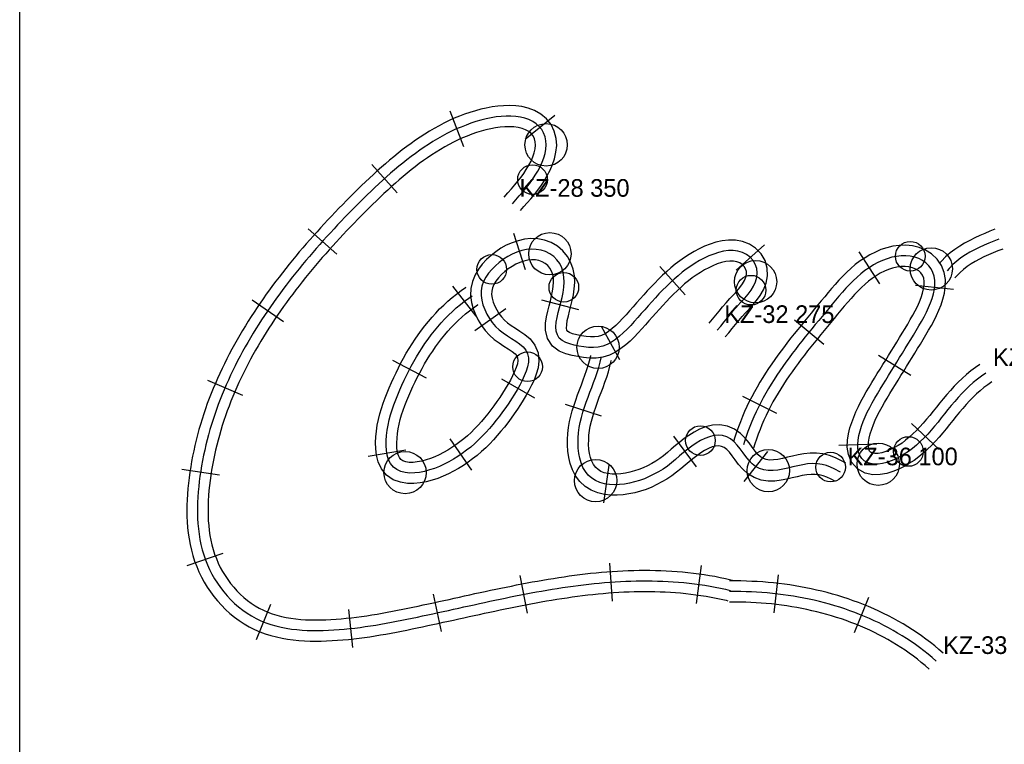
# Model space of a CAD drawing. Header units: millimetres. Extents: x 0 to 1378, y -121 to 1849.
# Tile 9 of 19: x 788 to 1067, y 706 to 911. Entities that reach past the tile are written whole.
import ezdxf

# ---------------------------------------------------------------- set-up
doc = ezdxf.new("R2010")
doc.units = ezdxf.units.MM
for name, color, linetype in [('BEND_TIGHT', 4, 'Continuous'), ('CUT_25', 2, 'Continuous'), ('FRAME', 8, 'Continuous'), ('JOINT', 6, 'Continuous'), ('NEON_LOGO', 1, 'Continuous'), ('NOTES', 7, 'Continuous'), ('TUBE_6MM', 9, 'Continuous')]:
    doc.layers.add(name, color=color, linetype=linetype)

msp = doc.modelspace()

# ---------------------------------------------------------------- linework, layer by layer
at = {"layer": 'BEND_TIGHT'}
for centre in [(933.37, 865.99), (1040.47, 844.26), (921.83, 840.55), (942.25, 835.47), (995.32, 834.66), (931.97, 812.96), (980.97, 792.02), (1039.93, 788.94), (1017.88, 784.51)]:
    msp.add_circle(centre, 4.2, dxfattribs=at)
at = {"layer": 'CUT_25'}
for p, q in [((909.95, 885.45), (913.81, 875.36)), ((939.68, 884.17), (931.29, 877.37)), ((887.78, 870.26), (895.01, 862.23)), ((869.81, 852.06), (877.86, 844.87)), ((927.96, 850.79), (931.25, 840.5)), ((999.15, 847.51), (991.09, 840.32)), ((1025.9, 845.56), (1031.71, 836.46)), ((969.46, 841.4), (976.64, 833.33)), ((917.39, 827.25), (910.74, 835.76)), ((1052.71, 834.82), (1041.97, 836)), ((853.88, 831.93), (862.78, 825.82)), ((946.47, 829.08), (936.03, 831.83)), ((916.98, 823.2), (925.79, 829.45)), ((1007.64, 826.21), (1016, 819.37)), ((952.86, 824.47), (958, 814.98)), ((1040.63, 810.45), (1031.45, 816.13)), ((903.28, 809.68), (893.73, 814.72)), ((924.55, 809.53), (933.9, 804.13)), ((841.25, 809.18), (851.18, 804.92)), ((992.92, 804.62), (1002.57, 799.76)), ((952.97, 798.99), (942.7, 802.3)), ((1040.76, 796.84), (1048.65, 789.47)), ((973.34, 793.29), (979.8, 784.63)), ((909.91, 792.53), (916.06, 783.65)), ((1030.98, 791.06), (1020.19, 790.66)), ((897.42, 789.32), (886.77, 787.54)), ((999.95, 788.97), (993.3, 780.46)), ((955.04, 785.07), (953.45, 774.39)), ((833.94, 783.89), (844.63, 782.31)), ((835.49, 756.64), (845.7, 760.15)), ((956.02, 746.54), (955.27, 757.31)), ((979.87, 745.91), (981.32, 756.61)), ((931.92, 743.16), (929.88, 753.77)), ((1002.98, 753.97), (1001.8, 743.24)), ((907.6, 737.98), (905.31, 748.54)), ((855.15, 735.65), (859.22, 745.66)), ((1028.62, 747.59), (1024.53, 737.59)), ((882.47, 733.43), (881.26, 744.16))]:
    msp.add_line(p, q, dxfattribs=at)
at = {"layer": 'FRAME'}
msp.add_lwpolyline([(1376, 0), (1284.12, 0), (1082, 0), (879.88, 0), (788, 0), (788, 288.86), (788, 924.35), (788, 1559.83), (788, 1848.69), (879.88, 1848.69), (1082, 1848.69), (1284.12, 1848.69), (1376, 1848.69), (1376, 1559.83), (1376, 924.35), (1376, 288.86), (1376, 0)], dxfattribs=at)
at = {"layer": 'JOINT'}
for centre in [(937.23, 875.84), (938.29, 844.98), (1046.4, 840.69), (996.61, 837.05), (951.96, 818.47), (1031.37, 785.35), (897.25, 782.97), (1000.22, 783.52), (951.26, 780.69)]:
    msp.add_circle(centre, 6, dxfattribs=at)
at = {"layer": 'NEON_LOGO'}
for points in [[(927.66, 859.13), (928.61, 860.29), (929.62, 861.4), (930.63, 862.53), (931.56, 863.67), (932.49, 864.82), (933.37, 865.99), (934.11, 867.21), (934.85, 868.42), (935.52, 869.65), (936.1, 870.9), (936.57, 872.15), (936.93, 873.39), (937.15, 874.63), (937.23, 875.84), (937.16, 877.02), (936.92, 878.14), (936.53, 879.2), (935.97, 880.17), (935.26, 881.04), (934.42, 881.81), (933.44, 882.46), (932.36, 882.99), (931.18, 883.4), (929.93, 883.7), (928.62, 883.89), (927.27, 883.98), (925.88, 883.97), (924.47, 883.88), (923.05, 883.73), (921.62, 883.49), (920.19, 883.19), (918.76, 882.83), (917.33, 882.44), (915.92, 881.97), (914.52, 881.45), (913.13, 880.89), (911.73, 880.35), (910.38, 879.7), (909.05, 879.01), (907.73, 878.29), (906.43, 877.55), (905.15, 876.78), (903.88, 875.98), (902.62, 875.15), (901.39, 874.3), (900.17, 873.43), (898.96, 872.54), (897.77, 871.62), (896.6, 870.69), (895.43, 869.75), (894.28, 868.78), (893.15, 867.8), (892.02, 866.81), (890.91, 865.81), (889.8, 864.79), (888.71, 863.77), (887.62, 862.73), (886.54, 861.69), (885.47, 860.64), (884.41, 859.58), (883.35, 858.52), (882.29, 857.45), (881.24, 856.38), (880.2, 855.31), (879.16, 854.22), (878.13, 853.14), (877.1, 852.04), (876.08, 850.94), (875.07, 849.84), (874.06, 848.72), (873.06, 847.61), (872.07, 846.48), (871.09, 845.35), (870.11, 844.21), (869.14, 843.07), (868.18, 841.91), (867.23, 840.75), (866.28, 839.59), (865.35, 838.41), (864.43, 837.23), (863.51, 836.04), (862.61, 834.85), (861.71, 833.64), (860.83, 832.43), (859.96, 831.21), (859.09, 829.98), (858.24, 828.75), (857.41, 827.5), (856.58, 826.25), (855.77, 824.99), (854.97, 823.72), (854.18, 822.44), (853.41, 821.16), (852.66, 819.86), (851.91, 818.56), (851.18, 817.25), (850.47, 815.93), (849.78, 814.6), (849.1, 813.26), (848.43, 811.91), (847.79, 810.56), (847.16, 809.2), (846.55, 807.83), (845.96, 806.45), (845.39, 805.06), (844.83, 803.67), (844.3, 802.27), (843.79, 800.86), (843.29, 799.44), (842.82, 798.02), (842.37, 796.59), (841.94, 795.15), (841.54, 793.71), (841.15, 792.26), (840.79, 790.8), (840.45, 789.34), (840.14, 787.87), (839.84, 786.4), (839.58, 784.92), (839.33, 783.44), (839.11, 781.96), (838.92, 780.47), (838.75, 778.98), (838.61, 777.49), (838.5, 775.99), (838.43, 774.5), (838.39, 773), (838.39, 771.5), (838.43, 770), (838.52, 768.5), (838.65, 767.01), (838.84, 765.52), (839.08, 764.04), (839.38, 762.57), (839.74, 761.11), (840.16, 759.67), (840.65, 758.25), (841.2, 756.86), (841.82, 755.49), (842.5, 754.16), (843.25, 752.86), (844.05, 751.59), (844.92, 750.37), (845.83, 749.18), (846.81, 748.04), (847.83, 746.95), (848.91, 745.91), (850.04, 744.92), (851.22, 743.99), (852.45, 743.13), (853.72, 742.34), (855.04, 741.62), (856.39, 740.98), (857.78, 740.41), (859.2, 739.92), (860.64, 739.51), (862.1, 739.15), (863.57, 738.87), (865.05, 738.64), (866.54, 738.46), (868.04, 738.33), (869.53, 738.25), (871.03, 738.21), (872.53, 738.2), (874.03, 738.23), (875.53, 738.29), (877.03, 738.37), (878.53, 738.48), (880.02, 738.6), (881.51, 738.75), (883, 738.92), (884.49, 739.11), (885.98, 739.31), (887.46, 739.53), (888.94, 739.77), (890.42, 740.02), (891.9, 740.28), (893.37, 740.55), (894.85, 740.83), (896.32, 741.12), (897.79, 741.42), (899.26, 741.72), (900.73, 742.03), (902.19, 742.34), (903.66, 742.65), (905.13, 742.97), (906.59, 743.29), (908.06, 743.61), (909.52, 743.93), (910.99, 744.26), (912.45, 744.58), (913.92, 744.9), (915.38, 745.22), (916.85, 745.54), (918.31, 745.86), (919.78, 746.18), (921.25, 746.5), (922.71, 746.81), (924.18, 747.12), (925.65, 747.42), (927.12, 747.72), (928.59, 748.01), (930.06, 748.3), (931.54, 748.59), (933.01, 748.86), (934.48, 749.13), (935.96, 749.4), (937.44, 749.65), (938.92, 749.9), (940.4, 750.13), (941.88, 750.36), (943.37, 750.58), (944.85, 750.79), (946.34, 750.98), (947.83, 751.17), (949.32, 751.34), (950.81, 751.5), (952.3, 751.65), (953.8, 751.78), (955.29, 751.9), (956.79, 752.01), (958.29, 752.1), (959.78, 752.17), (961.28, 752.23), (962.78, 752.26), (964.28, 752.29), (965.78, 752.29), (967.28, 752.28), (968.78, 752.24), (970.28, 752.19), (971.78, 752.12), (973.28, 752.03), (974.77, 751.91), (976.27, 751.78), (977.76, 751.62), (979.25, 751.44), (980.73, 751.24), (982.22, 751.02), (983.7, 750.77), (985.17, 750.5), (986.64, 750.21), (988.11, 749.89), (989.37, 749.6)], [(1065.55, 849.11), (1064.16, 848.55), (1062.77, 847.99), (1061.39, 847.4), (1060.02, 846.77), (1058.68, 846.11), (1057.36, 845.4), (1056.07, 844.63), (1054.83, 843.79), (1053.64, 842.88), (1052.51, 841.89), (1051.46, 840.82), (1050.87, 840.17)], [(985.74, 823.36), (986.71, 824.5), (987.66, 825.66), (988.61, 826.85), (989.55, 828), (990.51, 829.14), (991.51, 830.25), (992.54, 831.32), (993.52, 832.41), (994.46, 833.52), (995.32, 834.66), (996.05, 835.84), (996.61, 837.05), (996.96, 838.3), (997.06, 839.56), (996.92, 840.8), (996.52, 841.98), (995.89, 843.06), (995.05, 844), (994.04, 844.77), (992.88, 845.35), (991.62, 845.72), (990.29, 845.89), (988.91, 845.87), (987.52, 845.68), (986.13, 845.35), (984.75, 844.9), (983.39, 844.36), (982.05, 843.75), (980.74, 843.05), (979.46, 842.29), (978.21, 841.47), (976.97, 840.63), (975.78, 839.72), (974.63, 838.76), (973.51, 837.77), (972.39, 836.78), (971.31, 835.73), (970.26, 834.66), (969.22, 833.58), (968.2, 832.48), (967.19, 831.37), (966.19, 830.26), (965.19, 829.13), (964.2, 828.01), (963.21, 826.89), (962.21, 825.77), (961.2, 824.66), (960.17, 823.58), (959.1, 822.57), (958.01, 821.59), (956.89, 820.68), (955.73, 819.89), (954.52, 819.23), (953.26, 818.75), (951.96, 818.47), (950.63, 818.37), (949.27, 818.43), (947.91, 818.6), (946.55, 818.83), (945.22, 819.1), (943.95, 819.42), (942.78, 819.82), (941.77, 820.36), (940.97, 821.08), (940.41, 822), (940.1, 823.08), (940.02, 824.29), (940.12, 825.59), (940.36, 826.95), (940.69, 828.33), (941.06, 829.74), (941.43, 831.16), (941.78, 832.6), (942.06, 834.03), (942.25, 835.47), (942.33, 836.9), (942.27, 838.31), (942.05, 839.67), (941.65, 840.97), (941.07, 842.17), (940.3, 843.26), (939.37, 844.2), (938.29, 844.98), (937.09, 845.58), (935.8, 846), (934.45, 846.23), (933.07, 846.28), (931.68, 846.15), (930.3, 845.87), (928.94, 845.43), (927.61, 844.86), (926.34, 844.18), (925.11, 843.4), (923.94, 842.53), (922.84, 841.58), (921.83, 840.55), (920.91, 839.46), (920.13, 838.3), (919.49, 837.08), (919.05, 835.82), (918.81, 834.51), (918.79, 833.18), (918.97, 831.83), (919.33, 830.49), (919.82, 829.17), (920.43, 827.89), (921.15, 826.65), (921.98, 825.48), (922.91, 824.41), (923.94, 823.42), (925.06, 822.54), (926.24, 821.73), (927.44, 820.98), (928.62, 820.23), (929.72, 819.45), (930.68, 818.61), (931.45, 817.66), (931.97, 816.61), (932.21, 815.46), (932.2, 814.23), (931.97, 812.96), (931.57, 811.66), (931.03, 810.35), (930.41, 809.04), (929.75, 807.73), (929, 806.44), (928.23, 805.16), (927.42, 803.9), (926.62, 802.63), (925.77, 801.4), (924.9, 800.18), (924, 798.97), (923.08, 797.79), (922.14, 796.62), (921.17, 795.48), (920.16, 794.36), (919.13, 793.27), (918.07, 792.21), (916.98, 791.19), (915.85, 790.2), (914.64, 789.31), (913.45, 788.41), (912.22, 787.56), (910.96, 786.76), (909.65, 786.04), (908.33, 785.36), (906.98, 784.73), (905.61, 784.17), (904.21, 783.71), (902.8, 783.32), (901.38, 783.03), (899.97, 782.87), (898.58, 782.84), (897.25, 782.97), (896, 783.29), (894.88, 783.81), (893.92, 784.55), (893.15, 785.5), (892.58, 786.61), (892.19, 787.86), (891.97, 789.21), (891.88, 790.61), (891.9, 792.06), (892.02, 793.51), (892.13, 794.98), (892.42, 796.45), (892.75, 797.9), (893.15, 799.35), (893.57, 800.79), (894.07, 802.2), (894.6, 803.6), (895.16, 804.99), (895.74, 806.38), (896.34, 807.75), (896.97, 809.11), (897.62, 810.46), (898.3, 811.8), (899, 813.13), (899.72, 814.44), (900.47, 815.74), (901.25, 817.02), (902.06, 818.29), (902.89, 819.53), (903.75, 820.76), (904.65, 821.97), (905.57, 823.15), (906.52, 824.31), (907.51, 825.44), (908.53, 826.54), (909.58, 827.61), (910.66, 828.65), (911.77, 829.65), (912.92, 830.62), (914.1, 831.54), (915.32, 832.42), (916.27, 833.07)], [(1061.91, 811.16), (1060.67, 810.31), (1059.47, 809.41), (1058.31, 808.46), (1057.19, 807.46), (1056.11, 806.42), (1055.07, 805.35), (1054.05, 804.24), (1053.06, 803.12), (1052.09, 801.97), (1051.14, 800.81), (1050.2, 799.64), (1049.26, 798.47), (1048.33, 797.3), (1047.37, 796.15), (1046.39, 795.01), (1045.4, 793.89), (1044.38, 792.8), (1043.3, 791.78), (1042.21, 790.78), (1041.09, 789.83), (1039.93, 788.94), (1038.72, 788.19), (1037.5, 787.46), (1036.27, 786.81), (1035.03, 786.26), (1033.79, 785.82), (1032.56, 785.51), (1031.37, 785.35), (1030.23, 785.34), (1029.18, 785.5), (1028.22, 785.83), (1027.39, 786.33), (1026.71, 786.99), (1026.18, 787.81), (1025.82, 788.75), (1025.62, 789.81), (1025.58, 790.96), (1025.68, 792.18), (1025.91, 793.45), (1026.24, 794.76), (1026.66, 796.08), (1027.15, 797.41), (1027.64, 798.75), (1028.28, 800.08), (1028.96, 801.4), (1029.67, 802.72), (1030.39, 804.03), (1031.16, 805.32), (1031.94, 806.6), (1032.71, 807.88), (1033.5, 809.16), (1034.28, 810.44), (1035.07, 811.72), (1035.86, 812.99), (1036.65, 814.27), (1037.43, 815.55), (1038.22, 816.82), (1039.01, 818.1), (1039.8, 819.38), (1040.58, 820.65), (1041.36, 821.93), (1042.14, 823.22), (1042.89, 824.51), (1043.64, 825.8), (1044.35, 827.1), (1045.03, 828.4), (1045.62, 829.72), (1046.16, 831.03), (1046.64, 832.34), (1047.02, 833.65), (1047.29, 834.93), (1047.42, 836.19), (1047.41, 837.42), (1047.24, 838.58), (1046.9, 839.68), (1046.4, 840.69), (1045.73, 841.6), (1044.9, 842.39), (1043.94, 843.06), (1042.87, 843.6), (1041.71, 844), (1040.47, 844.26), (1039.18, 844.39), (1037.86, 844.38), (1036.53, 844.24), (1035.2, 843.97), (1033.87, 843.58), (1032.57, 843.08), (1031.29, 842.49), (1030.05, 841.8), (1028.83, 841.03), (1027.62, 840.25), (1026.49, 839.33), (1025.38, 838.36), (1024.3, 837.34), (1023.24, 836.31), (1022.22, 835.22), (1021.23, 834.1), (1020.25, 832.97), (1019.28, 831.82), (1018.33, 830.67), (1017.37, 829.51), (1016.42, 828.36), (1015.46, 827.2), (1014.5, 826.05), (1013.54, 824.89), (1012.59, 823.74), (1011.64, 822.57), (1010.69, 821.41), (1009.76, 820.24), (1008.82, 819.06), (1007.9, 817.88), (1006.99, 816.69), (1006.09, 815.49), (1005.21, 814.28), (1004.34, 813.06), (1003.48, 811.82), (1002.64, 810.58), (1001.83, 809.32), (1001.03, 808.05), (1000.25, 806.77), (999.5, 805.47), (998.77, 804.16), (998.07, 802.83), (997.39, 801.49), (996.75, 800.14), (996.13, 798.78), (995.54, 797.4), (994.97, 796.01), (994.44, 794.6), (993.94, 793.19), (993.47, 791.76), (993.18, 790.83)], [(1020.7, 783.04), (1018.92, 784.03), (1017.88, 784.51), (1016.7, 784.94), (1015.44, 785.27), (1014.12, 785.46), (1012.75, 785.5), (1011.36, 785.41), (1009.96, 785.21), (1008.54, 784.92), (1007.13, 784.58), (1005.72, 784.24), (1004.31, 783.91), (1002.92, 783.66), (1001.55, 783.52), (1000.22, 783.52), (998.94, 783.71), (997.74, 784.1), (996.63, 784.7), (995.62, 785.49), (994.7, 786.44), (993.86, 787.5), (993.05, 788.61), (992.24, 789.72), (991.4, 790.78), (990.5, 791.72), (989.51, 792.51), (988.43, 793.09), (987.27, 793.44), (986.04, 793.56), (984.78, 793.45), (983.5, 793.13), (982.22, 792.65), (980.97, 792.02), (979.75, 791.27), (978.55, 790.45), (977.37, 789.56), (976.19, 788.67), (975.08, 787.67), (973.95, 786.69), (972.8, 785.73), (971.62, 784.81), (970.41, 783.95), (969.11, 783.22), (967.81, 782.49), (966.48, 781.83), (965.13, 781.23), (963.73, 780.73), (962.32, 780.31), (960.88, 779.98), (959.44, 779.73), (957.99, 779.58), (956.56, 779.53), (955.15, 779.59), (953.78, 779.8), (952.48, 780.16), (951.26, 780.69), (950.16, 781.39), (949.19, 782.26), (948.36, 783.28), (947.68, 784.44), (947.14, 785.69), (946.75, 787.03), (946.48, 788.42), (946.33, 789.85), (946.28, 791.3), (946.33, 792.77), (946.38, 794.24), (946.6, 795.7), (946.9, 797.16), (947.26, 798.61), (947.64, 800.05), (948.1, 801.48), (948.6, 802.89), (949.11, 804.3), (949.63, 805.71), (950.17, 807.11), (950.69, 808.51), (951.2, 809.93), (951.69, 811.35), (952.13, 812.78), (952.52, 814.23), (952.8, 815.45)], [(1047.77, 729.57), (1046.64, 730.55), (1045.49, 731.51), (1044.32, 732.45), (1043.12, 733.36), (1041.91, 734.24), (1040.68, 735.1), (1039.43, 735.93), (1038.16, 736.73), (1036.88, 737.51), (1035.58, 738.26), (1034.27, 738.98), (1032.94, 739.68), (1031.6, 740.35), (1030.24, 741), (1028.88, 741.62), (1027.5, 742.21), (1026.11, 742.78), (1024.71, 743.32), (1023.31, 743.84), (1021.89, 744.33), (1020.46, 744.8), (1019.03, 745.24), (1017.59, 745.66), (1016.14, 746.05), (1014.69, 746.42), (1013.23, 746.77), (1011.77, 747.09), (1010.3, 747.39), (1008.82, 747.67), (1007.34, 747.92), (1005.86, 748.15), (1004.38, 748.36), (1002.89, 748.55), (1001.4, 748.71), (999.9, 748.86), (998.41, 748.98), (996.91, 749.08), (995.41, 749.15), (993.91, 749.21), (992.42, 749.25), (990.92, 749.26), (989.42, 749.25), (989.19, 749.25)]]:
    msp.add_lwpolyline(points, dxfattribs=at)
at = {"layer": 'TUBE_6MM'}
for points in [[(929.97, 857.23), (930.88, 858.33), (931.85, 859.4), (932.89, 860.57), (933.9, 861.78), (934.88, 863.01), (935.89, 864.37), (936.75, 865.78), (937.57, 867.15), (938.36, 868.65), (939.05, 870.23), (939.63, 871.92), (940.03, 873.72), (940.22, 875.64), (940.08, 877.67), (939.55, 879.68), (938.62, 881.57), (937.29, 883.25), (935.69, 884.57), (933.97, 885.54), (932.18, 886.23), (930.38, 886.67), (928.61, 886.9), (926.88, 886.98), (925.19, 886.94), (923.54, 886.8), (921.89, 886.58), (920.28, 886.27), (918.72, 885.91), (917.17, 885.5), (915.61, 885.03), (914.09, 884.49), (912.65, 883.93), (911.19, 883.36), (909.7, 882.7), (908.26, 881.98), (906.87, 881.24), (905.5, 880.48), (904.16, 879.68), (902.83, 878.86), (901.52, 878.01), (900.23, 877.14), (898.95, 876.25), (897.7, 875.34), (896.46, 874.4), (895.25, 873.45), (894.04, 872.48), (892.86, 871.5), (891.68, 870.5), (890.53, 869.49), (889.38, 868.47), (888.25, 867.44), (887.13, 866.4), (886.03, 865.35), (884.93, 864.3), (883.84, 863.24), (882.76, 862.17), (881.69, 861.1), (880.62, 860.03), (879.56, 858.95), (878.5, 857.86), (877.45, 856.77), (876.4, 855.67), (875.36, 854.57), (874.33, 853.46), (873.3, 852.34), (872.28, 851.22), (871.26, 850.09), (870.25, 848.95), (869.25, 847.81), (868.26, 846.66), (867.27, 845.5), (866.29, 844.34), (865.32, 843.16), (864.36, 841.98), (863.41, 840.79), (862.47, 839.6), (861.53, 838.39), (860.61, 837.18), (859.69, 835.96), (858.79, 834.73), (857.9, 833.49), (857.01, 832.24), (856.14, 830.98), (855.28, 829.72), (854.44, 828.44), (853.6, 827.16), (852.78, 825.87), (851.97, 824.57), (851.18, 823.26), (850.4, 821.94), (849.63, 820.61), (848.88, 819.27), (848.14, 817.92), (847.42, 816.57), (846.72, 815.2), (846.03, 813.83), (845.36, 812.44), (844.71, 811.05), (844.07, 809.64), (843.46, 808.23), (842.86, 806.81), (842.28, 805.38), (841.73, 803.94), (841.19, 802.5), (840.67, 801.04), (840.18, 799.58), (839.7, 798.11), (839.25, 796.63), (838.82, 795.15), (838.42, 793.65), (838.04, 792.15), (837.68, 790.65), (837.34, 789.14), (837.03, 787.62), (836.74, 786.1), (836.48, 784.57), (836.24, 783.04), (836.03, 781.51), (835.84, 779.96), (835.68, 778.42), (835.56, 776.86), (835.46, 775.29), (835.41, 773.72), (835.39, 772.14), (835.41, 770.56), (835.48, 768.97), (835.61, 767.38), (835.78, 765.78), (836.02, 764.19), (836.31, 762.6), (836.67, 761.02), (837.1, 759.44), (837.6, 757.89), (838.18, 756.35), (838.82, 754.84), (839.54, 753.36), (840.33, 751.93), (841.18, 750.52), (842.09, 749.16), (843.07, 747.85), (844.11, 746.58), (845.21, 745.36), (846.37, 744.19), (847.59, 743.08), (848.87, 742.03), (850.21, 741.04), (851.6, 740.13), (853.04, 739.29), (854.54, 738.54), (856.06, 737.87), (857.62, 737.29), (859.19, 736.8), (860.78, 736.39), (862.37, 736.04), (863.96, 735.77), (865.56, 735.56), (867.15, 735.4), (868.73, 735.29), (870.31, 735.23), (871.88, 735.21), (873.45, 735.22), (875.01, 735.26), (876.56, 735.34), (878.1, 735.44), (879.64, 735.56), (881.17, 735.7), (882.7, 735.87), (884.23, 736.05), (885.75, 736.25), (887.27, 736.47), (888.78, 736.71), (890.29, 736.95), (891.79, 737.21), (893.29, 737.48), (894.78, 737.77), (896.27, 738.06), (897.75, 738.35), (899.23, 738.65), (900.71, 738.96), (902.19, 739.27), (903.66, 739.59), (905.13, 739.9), (906.6, 740.22), (908.07, 740.54), (909.54, 740.87), (911.01, 741.19), (912.47, 741.51), (913.94, 741.83), (915.4, 742.16), (916.86, 742.48), (918.32, 742.8), (919.79, 743.11), (921.25, 743.43), (922.71, 743.74), (924.17, 744.05), (925.63, 744.35), (927.09, 744.65), (928.55, 744.95), (930.01, 745.24), (931.47, 745.52), (932.93, 745.8), (934.39, 746.07), (935.85, 746.33), (937.32, 746.59), (938.78, 746.83), (940.24, 747.07), (941.7, 747.3), (943.17, 747.52), (944.63, 747.73), (946.09, 747.93), (947.56, 748.11), (949.02, 748.29), (950.49, 748.45), (951.96, 748.6), (953.42, 748.74), (954.89, 748.86), (956.35, 748.97), (957.82, 749.06), (959.29, 749.14), (960.75, 749.2), (962.22, 749.25), (963.68, 749.28), (965.15, 749.29), (966.61, 749.28), (968.07, 749.26), (969.53, 749.22), (970.99, 749.15), (972.45, 749.07), (973.9, 748.97), (975.35, 748.85), (976.8, 748.7), (978.25, 748.54), (979.69, 748.35), (981.13, 748.15), (982.57, 747.92), (984, 747.66), (985.42, 747.39), (986.85, 747.09), (988.28, 746.77), (988.7, 746.67)], [(925.34, 861.04), (926.34, 862.25), (927.39, 863.41), (928.34, 864.48), (929.25, 865.57), (930.14, 866.68), (930.92, 867.73), (931.62, 868.88), (932.34, 870.09), (932.95, 871.25), (933.46, 872.41), (933.85, 873.56), (934.11, 874.68), (934.22, 875.74), (934.16, 876.7), (933.93, 877.58), (933.55, 878.37), (933.02, 879.04), (932.3, 879.62), (931.41, 880.12), (930.4, 880.5), (929.29, 880.77), (928.09, 880.92), (926.82, 880.98), (925.51, 880.94), (924.18, 880.84), (922.85, 880.66), (921.52, 880.4), (920.16, 880.09), (918.81, 879.73), (917.49, 879.33), (916.19, 878.87), (914.84, 878.34), (913.5, 877.81), (912.25, 877.27), (911.01, 876.64), (909.74, 875.97), (908.49, 875.27), (907.26, 874.54), (906.03, 873.79), (904.82, 873.01), (903.63, 872.2), (902.45, 871.37), (901.28, 870.52), (900.12, 869.64), (898.97, 868.75), (897.84, 867.84), (896.71, 866.9), (895.6, 865.96), (894.5, 864.99), (893.4, 864.02), (892.32, 863.03), (891.24, 862.02), (890.17, 861.01), (889.1, 859.99), (888.04, 858.95), (886.98, 857.91), (885.93, 856.87), (884.89, 855.81), (883.84, 854.75), (882.81, 853.69), (881.78, 852.62), (880.76, 851.55), (879.74, 850.47), (878.73, 849.38), (877.72, 848.29), (876.73, 847.2), (875.74, 846.1), (874.75, 844.99), (873.78, 843.87), (872.81, 842.75), (871.85, 841.63), (870.9, 840.5), (869.96, 839.36), (869.03, 838.21), (868.11, 837.06), (867.19, 835.9), (866.29, 834.73), (865.4, 833.56), (864.51, 832.38), (863.64, 831.19), (862.78, 830), (861.93, 828.8), (861.09, 827.59), (860.26, 826.37), (859.45, 825.15), (858.65, 823.92), (857.86, 822.68), (857.08, 821.43), (856.32, 820.18), (855.58, 818.91), (854.84, 817.64), (854.13, 816.37), (853.43, 815.08), (852.74, 813.79), (852.07, 812.49), (851.42, 811.18), (850.78, 809.86), (850.16, 808.54), (849.56, 807.21), (848.97, 805.87), (848.41, 804.53), (847.86, 803.17), (847.34, 801.81), (846.83, 800.45), (846.34, 799.08), (845.88, 797.7), (845.43, 796.31), (845, 794.92), (844.6, 793.52), (844.22, 792.12), (843.86, 790.71), (843.52, 789.3), (843.21, 787.88), (842.92, 786.46), (842.65, 785.04), (842.4, 783.61), (842.18, 782.17), (841.98, 780.74), (841.81, 779.3), (841.66, 777.87), (841.54, 776.43), (841.46, 775), (841.4, 773.58), (841.39, 772.16), (841.41, 770.74), (841.47, 769.33), (841.58, 767.93), (841.73, 766.55), (841.93, 765.17), (842.19, 763.81), (842.49, 762.47), (842.85, 761.15), (843.27, 759.86), (843.75, 758.58), (844.28, 757.34), (844.87, 756.11), (845.53, 754.92), (846.23, 753.76), (846.99, 752.63), (847.8, 751.54), (848.66, 750.49), (849.57, 749.48), (850.52, 748.52), (851.52, 747.61), (852.56, 746.76), (853.64, 745.97), (854.75, 745.23), (855.9, 744.57), (857.08, 743.97), (858.31, 743.44), (859.56, 742.97), (860.85, 742.57), (862.17, 742.22), (863.51, 741.94), (864.87, 741.7), (866.25, 741.52), (867.65, 741.38), (869.05, 741.28), (870.47, 741.23), (871.9, 741.21), (873.33, 741.22), (874.77, 741.26), (876.22, 741.33), (877.67, 741.42), (879.12, 741.54), (880.57, 741.67), (882.03, 741.83), (883.48, 742.01), (884.93, 742.2), (886.38, 742.41), (887.84, 742.63), (889.29, 742.87), (890.74, 743.12), (892.2, 743.38), (893.65, 743.66), (895.11, 743.94), (896.57, 744.23), (898.02, 744.53), (899.48, 744.83), (900.94, 745.14), (902.4, 745.45), (903.87, 745.77), (905.33, 746.09), (906.79, 746.4), (908.25, 746.73), (909.72, 747.05), (911.18, 747.37), (912.64, 747.69), (914.11, 748.02), (915.58, 748.34), (917.05, 748.66), (918.52, 748.98), (919.99, 749.29), (921.46, 749.61), (922.94, 749.92), (924.41, 750.23), (925.89, 750.53), (927.37, 750.83), (928.85, 751.12), (930.34, 751.41), (931.83, 751.69), (933.31, 751.97), (934.81, 752.24), (936.3, 752.5), (937.8, 752.75), (939.29, 753), (940.79, 753.23), (942.3, 753.46), (943.8, 753.67), (945.31, 753.87), (946.82, 754.07), (948.34, 754.25), (949.85, 754.42), (951.37, 754.57), (952.89, 754.71), (954.42, 754.84), (955.94, 754.95), (957.47, 755.05), (959, 755.13), (960.53, 755.2), (962.06, 755.25), (963.6, 755.28), (965.13, 755.29), (966.67, 755.28), (968.21, 755.26), (969.75, 755.21), (971.29, 755.15), (972.82, 755.06), (974.36, 754.95), (975.9, 754.82), (977.44, 754.67), (978.97, 754.5), (980.5, 754.3), (982.03, 754.08), (983.56, 753.83), (985.08, 753.57), (986.6, 753.27), (988.12, 752.96), (989.61, 752.62), (990.05, 752.52)], [(1064.45, 851.9), (1063.04, 851.34), (1061.61, 850.75), (1060.17, 850.14), (1058.74, 849.48), (1057.3, 848.77), (1055.87, 848), (1054.46, 847.16), (1053.08, 846.22), (1051.74, 845.2), (1050.45, 844.07), (1049.29, 842.89), (1048.65, 842.19)], [(988.01, 821.4), (989.02, 822.57), (990, 823.78), (990.93, 824.95), (991.85, 826.08), (992.77, 827.17), (993.71, 828.21), (994.75, 829.3), (995.82, 830.49), (996.88, 831.75), (997.91, 833.16), (998.86, 834.78), (999.61, 836.64), (1000, 838.72), (999.92, 840.91), (999.31, 843.07), (998.16, 845), (996.63, 846.56), (994.84, 847.72), (992.9, 848.47), (990.91, 848.83), (988.97, 848.87), (987.12, 848.65), (985.37, 848.25), (983.72, 847.72), (982.16, 847.1), (980.65, 846.4), (979.19, 845.62), (977.79, 844.78), (976.45, 843.91), (975.12, 842.99), (973.82, 841.99), (972.59, 840.97), (971.43, 839.94), (970.25, 838.89), (969.11, 837.77), (968.03, 836.67), (966.96, 835.55), (965.91, 834.43), (964.89, 833.3), (963.87, 832.16), (962.87, 831.03), (961.88, 829.91), (960.89, 828.8), (959.9, 827.7), (958.92, 826.63), (957.96, 825.62), (956.96, 824.68), (955.94, 823.77), (954.94, 822.98), (953.95, 822.33), (952.97, 821.85), (952, 821.55), (950.97, 821.4), (949.84, 821.41), (948.58, 821.54), (947.24, 821.76), (945.9, 822.02), (944.72, 822.33), (943.83, 822.66), (943.35, 822.97), (943.14, 823.28), (943.05, 823.89), (943.07, 824.86), (943.24, 826.04), (943.53, 827.34), (943.9, 828.73), (944.28, 830.21), (944.66, 831.75), (944.98, 833.36), (945.22, 835.05), (945.33, 836.83), (945.24, 838.68), (944.9, 840.58), (944.26, 842.45), (943.28, 844.23), (941.99, 845.82), (940.43, 847.13), (938.68, 848.14), (936.81, 848.82), (934.88, 849.2), (932.94, 849.28), (931.06, 849.09), (929.26, 848.68), (927.56, 848.1), (925.94, 847.37), (924.42, 846.52), (922.98, 845.55), (921.62, 844.49), (920.34, 843.31), (919.14, 842.02), (918.05, 840.58), (917.09, 838.96), (916.33, 837.14), (915.89, 835.17), (915.8, 833.15), (916.04, 831.2), (916.54, 829.4), (917.19, 827.73), (917.97, 826.15), (918.9, 824.64), (919.98, 823.2), (921.21, 821.88), (922.54, 820.71), (923.92, 819.69), (925.26, 818.8), (926.51, 818.01), (927.59, 817.28), (928.42, 816.61), (928.92, 816.03), (929.15, 815.46), (929.21, 814.74), (929.08, 813.83), (928.77, 812.76), (928.3, 811.59), (927.71, 810.35), (927.09, 809.12), (926.39, 807.93), (925.65, 806.7), (924.86, 805.46), (924.08, 804.24), (923.28, 803.07), (922.44, 801.9), (921.58, 800.74), (920.7, 799.61), (919.8, 798.5), (918.87, 797.41), (917.92, 796.36), (916.94, 795.33), (915.94, 794.33), (914.92, 793.37), (913.93, 792.5), (912.81, 791.69), (911.64, 790.81), (910.51, 790.03), (909.37, 789.31), (908.17, 788.65), (906.93, 788.02), (905.69, 787.44), (904.46, 786.94), (903.22, 786.54), (901.95, 786.21), (900.72, 785.98), (899.52, 785.86), (898.41, 785.87), (897.43, 786.02), (896.64, 786.3), (896.06, 786.68), (895.63, 787.21), (895.3, 787.98), (895.05, 788.98), (894.92, 790.13), (894.89, 791.37), (894.96, 792.72), (895.07, 794.07), (895.26, 795.36), (895.54, 796.67), (895.89, 798.02), (896.28, 799.37), (896.71, 800.69), (897.2, 802.01), (897.73, 803.36), (898.29, 804.7), (898.86, 806.03), (899.46, 807.35), (900.08, 808.65), (900.72, 809.95), (901.39, 811.23), (902.08, 812.5), (902.79, 813.75), (903.52, 814.98), (904.29, 816.2), (905.07, 817.4), (905.88, 818.57), (906.72, 819.73), (907.59, 820.86), (908.48, 821.96), (909.4, 823.04), (910.35, 824.09), (911.32, 825.11), (912.32, 826.09), (913.36, 827.04), (914.42, 827.95), (915.5, 828.83), (916.63, 829.66), (917.81, 830.49), (917.96, 830.59)], [(1060.22, 813.63), (1058.92, 812.75), (1057.62, 811.77), (1056.36, 810.74), (1055.16, 809.66), (1054, 808.55), (1052.89, 807.41), (1051.82, 806.25), (1050.79, 805.07), (1049.79, 803.89), (1048.81, 802.7), (1047.86, 801.52), (1046.92, 800.34), (1046, 799.19), (1045.08, 798.09), (1044.13, 796.98), (1043.17, 795.91), (1042.24, 794.9), (1041.23, 793.95), (1040.19, 793), (1039.15, 792.12), (1038.14, 791.35), (1037, 790.67), (1035.82, 789.96), (1034.67, 789.38), (1033.53, 788.91), (1032.4, 788.57), (1031.33, 788.37), (1030.42, 788.34), (1029.7, 788.49), (1029.22, 788.71), (1028.93, 789.08), (1028.7, 789.66), (1028.6, 790.5), (1028.64, 791.57), (1028.83, 792.74), (1029.13, 793.96), (1029.54, 795.23), (1030.04, 796.56), (1030.52, 797.82), (1031.11, 799.02), (1031.77, 800.29), (1032.46, 801.57), (1033.17, 802.82), (1033.91, 804.07), (1034.68, 805.34), (1035.46, 806.62), (1036.24, 807.89), (1037.02, 809.16), (1037.8, 810.44), (1038.59, 811.71), (1039.38, 812.99), (1040.17, 814.26), (1040.96, 815.54), (1041.75, 816.82), (1042.53, 818.1), (1043.32, 819.39), (1044.11, 820.68), (1044.9, 821.99), (1045.67, 823.32), (1046.43, 824.66), (1047.19, 826.05), (1047.91, 827.51), (1048.57, 829), (1049.17, 830.52), (1049.7, 832.14), (1050.12, 833.85), (1050.38, 835.67), (1050.4, 837.65), (1050.04, 839.69), (1049.27, 841.65), (1048.07, 843.46), (1046.51, 844.92), (1044.77, 846), (1042.95, 846.74), (1041.07, 847.2), (1039.19, 847.39), (1037.34, 847.34), (1035.55, 847.1), (1033.82, 846.69), (1032.15, 846.14), (1030.56, 845.46), (1029.04, 844.67), (1027.64, 843.83), (1026.24, 842.93), (1024.88, 841.89), (1023.64, 840.82), (1022.47, 839.74), (1021.33, 838.63), (1020.22, 837.47), (1019.17, 836.3), (1018.16, 835.14), (1017.17, 833.97), (1016.2, 832.8), (1015.24, 831.64), (1014.29, 830.49), (1013.33, 829.34), (1012.37, 828.18), (1011.41, 827.02), (1010.45, 825.86), (1009.49, 824.69), (1008.54, 823.51), (1007.59, 822.33), (1006.64, 821.14), (1005.7, 819.94), (1004.77, 818.73), (1003.85, 817.5), (1002.95, 816.27), (1002.05, 815.02), (1001.17, 813.75), (1000.3, 812.48), (999.46, 811.18), (998.63, 809.87), (997.82, 808.55), (997.04, 807.2), (996.28, 805.85), (995.54, 804.47), (994.83, 803.08), (994.15, 801.67), (993.5, 800.25), (992.88, 798.82), (992.29, 797.37), (991.73, 795.91), (991.2, 794.44), (990.71, 792.97), (990.32, 791.75)], [(1066.65, 846.32), (1065.27, 845.77), (1063.92, 845.22), (1062.6, 844.65), (1061.31, 844.06), (1060.06, 843.44), (1058.84, 842.79), (1057.68, 842.09), (1056.58, 841.35), (1055.54, 840.55), (1054.57, 839.71), (1053.62, 838.75), (1053.09, 838.16)], [(983.46, 825.31), (984.41, 826.42), (985.33, 827.54), (986.26, 828.71), (987.24, 829.91), (988.25, 831.11), (989.32, 832.3), (990.36, 833.38), (991.29, 834.42), (992.16, 835.46), (992.91, 836.46), (993.48, 837.43), (993.85, 838.34), (994.02, 839.19), (993.99, 839.98), (993.79, 840.7), (993.41, 841.34), (992.84, 841.91), (992.12, 842.37), (991.28, 842.69), (990.32, 842.86), (989.27, 842.88), (988.14, 842.74), (986.97, 842.47), (985.76, 842.08), (984.53, 841.59), (983.32, 841.03), (982.14, 840.4), (980.97, 839.69), (979.79, 838.92), (978.65, 838.14), (977.58, 837.31), (976.5, 836.41), (975.41, 835.46), (974.35, 834.51), (973.35, 833.52), (972.33, 832.49), (971.33, 831.44), (970.33, 830.36), (969.34, 829.28), (968.35, 828.17), (967.36, 827.06), (966.37, 825.93), (965.37, 824.8), (964.35, 823.67), (963.3, 822.53), (962.19, 821.36), (961.01, 820.25), (959.79, 819.17), (958.43, 818.1), (956.91, 817.12), (955.19, 816.28), (953.32, 815.69), (951.38, 815.42), (949.52, 815.42), (947.79, 815.59), (946.18, 815.86), (944.57, 816.17), (942.85, 816.62), (940.96, 817.39), (939.02, 818.82), (937.6, 820.99), (937.08, 823.3), (937.09, 825.32), (937.34, 827.12), (937.7, 828.74), (938.09, 830.25), (938.47, 831.68), (938.8, 833.05), (939.07, 834.38), (939.25, 835.66), (939.33, 836.88), (939.28, 838.02), (939.09, 839.08), (938.77, 840.03), (938.31, 840.88), (937.71, 841.61), (936.99, 842.22), (936.14, 842.7), (935.2, 843.04), (934.19, 843.24), (933.13, 843.28), (932.02, 843.16), (930.9, 842.91), (929.77, 842.52), (928.65, 842.02), (927.56, 841.4), (926.51, 840.7), (925.5, 839.91), (924.57, 839.06), (923.74, 838.16), (923.02, 837.22), (922.45, 836.26), (922.05, 835.31), (921.83, 834.37), (921.79, 833.4), (921.93, 832.38), (922.23, 831.29), (922.67, 830.16), (923.22, 829.06), (923.86, 828.02), (924.58, 827.06), (925.4, 826.18), (926.31, 825.37), (927.35, 824.61), (928.51, 823.85), (929.8, 823.03), (931.2, 822.08), (932.68, 820.84), (934.07, 819.1), (934.97, 816.91), (935.21, 814.67), (934.96, 812.61), (934.44, 810.81), (933.8, 809.19), (933.1, 807.71), (932.36, 806.27), (931.56, 804.87), (930.74, 803.53), (929.92, 802.24), (929.08, 800.93), (928.19, 799.63), (927.29, 798.36), (926.36, 797.11), (925.4, 795.87), (924.4, 794.66), (923.38, 793.46), (922.33, 792.29), (921.24, 791.14), (920.11, 790.02), (918.95, 788.92), (917.68, 787.82), (916.38, 786.86), (915.15, 785.94), (913.81, 785.02), (912.41, 784.14), (910.98, 783.36), (909.56, 782.62), (908.07, 781.94), (906.52, 781.31), (904.91, 780.79), (903.27, 780.35), (901.56, 780.04), (899.77, 779.86), (897.89, 779.89), (895.92, 780.21), (893.9, 780.96), (892.01, 782.25), (890.54, 784.03), (889.64, 785.98), (889.15, 787.89), (888.93, 789.71), (888.89, 791.46), (888.97, 793.11), (889.11, 794.75), (889.36, 796.43), (889.7, 798.05), (890.1, 799.6), (890.54, 801.13), (891.05, 802.67), (891.6, 804.15), (892.17, 805.6), (892.76, 807.03), (893.38, 808.46), (894.02, 809.87), (894.68, 811.27), (895.37, 812.66), (896.09, 814.05), (896.83, 815.41), (897.6, 816.77), (898.4, 818.11), (899.23, 819.44), (900.1, 820.75), (900.99, 822.04), (901.91, 823.31), (902.87, 824.57), (903.86, 825.8), (904.89, 827), (905.95, 828.18), (907.05, 829.33), (908.19, 830.44), (909.37, 831.52), (910.58, 832.57), (911.83, 833.57), (913.12, 834.53), (914.39, 835.42), (914.58, 835.55)], [(1063.6, 808.68), (1062.42, 807.87), (1061.33, 807.05), (1060.27, 806.18), (1059.23, 805.26), (1058.23, 804.29), (1057.24, 803.28), (1056.28, 802.24), (1055.33, 801.16), (1054.4, 800.05), (1053.47, 798.92), (1052.54, 797.77), (1051.61, 796.6), (1050.65, 795.4), (1049.65, 794.21), (1048.65, 793.04), (1047.61, 791.87), (1046.5, 790.68), (1045.33, 789.56), (1044.15, 788.49), (1042.9, 787.44), (1041.52, 786.39), (1040.09, 785.52), (1038.7, 784.7), (1037.17, 783.92), (1035.54, 783.26), (1033.8, 782.73), (1031.92, 782.4), (1029.84, 782.37), (1027.64, 782.85), (1025.48, 784.02), (1023.83, 785.92), (1022.91, 788.09), (1022.61, 790.21), (1022.67, 792.13), (1022.94, 793.93), (1023.36, 795.62), (1023.88, 797.2), (1024.43, 798.69), (1025.02, 800.22), (1025.75, 801.72), (1026.47, 803.1), (1027.21, 804.47), (1027.98, 805.83), (1028.77, 807.16), (1029.55, 808.45), (1030.34, 809.74), (1031.12, 811.03), (1031.91, 812.31), (1032.7, 813.59), (1033.49, 814.87), (1034.28, 816.14), (1035.06, 817.42), (1035.85, 818.69), (1036.64, 819.97), (1037.42, 821.24), (1038.2, 822.52), (1038.98, 823.79), (1039.73, 825.04), (1040.47, 826.31), (1041.19, 827.58), (1041.87, 828.82), (1042.48, 830.05), (1043.03, 831.31), (1043.53, 832.57), (1043.94, 833.8), (1044.24, 835), (1044.4, 836.14), (1044.42, 837.16), (1044.26, 838.07), (1043.94, 838.89), (1043.49, 839.58), (1042.87, 840.16), (1042.06, 840.65), (1041.11, 841.03), (1040.07, 841.28), (1038.97, 841.39), (1037.82, 841.36), (1036.64, 841.2), (1035.46, 840.92), (1034.28, 840.53), (1033.12, 840.03), (1031.97, 839.44), (1030.81, 838.73), (1029.68, 838.01), (1028.66, 837.23), (1027.63, 836.34), (1026.59, 835.38), (1025.58, 834.41), (1024.62, 833.4), (1023.67, 832.34), (1022.72, 831.23), (1021.76, 830.11), (1020.82, 828.97), (1019.86, 827.82), (1018.9, 826.66), (1017.95, 825.5), (1016.99, 824.35), (1016.04, 823.2), (1015.09, 822.05), (1014.14, 820.9), (1013.21, 819.74), (1012.28, 818.59), (1011.36, 817.43), (1010.45, 816.27), (1009.55, 815.1), (1008.67, 813.92), (1007.8, 812.74), (1006.95, 811.55), (1006.11, 810.36), (1005.3, 809.15), (1004.5, 807.94), (1003.73, 806.71), (1002.97, 805.47), (1002.25, 804.22), (1001.54, 802.97), (1000.86, 801.69), (1000.21, 800.41), (999.58, 799.12), (998.98, 797.81), (998.41, 796.49), (997.87, 795.16), (997.36, 793.82), (996.87, 792.47), (996.41, 791.1), (996.04, 789.92)], [(1019.24, 780.41), (1018, 781.11), (1016.85, 781.68), (1015.77, 782.09), (1014.67, 782.35), (1013.54, 782.47), (1012.35, 782.47), (1011.11, 782.34), (1009.81, 782.12), (1008.44, 781.81), (1007.01, 781.47), (1005.49, 781.11), (1003.86, 780.78), (1002.11, 780.56), (1000.22, 780.53), (998.19, 780.81), (996.19, 781.53), (994.44, 782.62), (992.98, 783.91), (991.8, 785.27), (990.82, 786.57), (989.96, 787.76), (989.17, 788.77), (988.42, 789.54), (987.69, 790.08), (986.95, 790.4), (986.15, 790.53), (985.27, 790.48), (984.3, 790.23), (983.25, 789.8), (982.16, 789.23), (981.06, 788.54), (979.94, 787.74), (978.81, 786.89), (977.74, 786.03), (976.65, 785.06), (975.46, 784.05), (974.23, 783.04), (972.9, 782.04), (971.48, 781.11), (970.06, 780.31), (968.65, 779.56), (967.15, 778.85), (965.6, 778.21), (963.99, 777.68), (962.37, 777.24), (960.72, 776.91), (959.05, 776.68), (957.33, 776.55), (955.56, 776.57), (953.74, 776.77), (951.88, 777.21), (950.04, 777.95), (948.3, 779.04), (946.79, 780.45), (945.6, 782.05), (944.7, 783.76), (944.06, 785.52), (943.64, 787.28), (943.4, 789.03), (943.3, 790.75), (943.31, 792.39), (943.37, 794.05), (943.58, 795.76), (943.89, 797.4), (944.25, 798.96), (944.66, 800.51), (945.14, 802.05), (945.64, 803.53), (946.17, 804.98), (946.7, 806.41), (947.23, 807.82), (947.75, 809.21), (948.25, 810.58), (948.72, 811.93), (949.14, 813.28), (949.52, 814.62), (949.86, 816.03), (949.88, 816.13)], [(1022.16, 785.66), (1020.79, 786.42), (1019.24, 787.18), (1017.52, 787.83), (1015.7, 788.26), (1013.86, 788.46), (1012.05, 788.46), (1010.3, 788.29), (1008.65, 788), (1007.09, 787.66), (1005.61, 787.3), (1004.21, 786.97), (1002.89, 786.7), (1001.67, 786.54), (1000.56, 786.52), (999.63, 786.63), (998.81, 786.93), (998.03, 787.42), (997.25, 788.12), (996.47, 789.03), (995.65, 790.13), (994.75, 791.37), (993.68, 792.72), (992.34, 794.09), (990.64, 795.3), (988.64, 796.16), (986.5, 796.52), (984.38, 796.42), (982.45, 795.94), (980.72, 795.25), (979.16, 794.43), (977.72, 793.52), (976.4, 792.58), (975.13, 791.63), (973.86, 790.61), (972.71, 789.58), (971.62, 788.65), (970.53, 787.76), (969.46, 786.95), (968.37, 786.24), (967.17, 785.57), (965.94, 784.91), (964.73, 784.34), (963.51, 783.84), (962.27, 783.42), (961, 783.09), (959.71, 782.83), (958.41, 782.64), (957.14, 782.55), (955.91, 782.56), (954.75, 782.68), (953.69, 782.93), (952.75, 783.3), (951.96, 783.8), (951.28, 784.44), (950.68, 785.24), (950.19, 786.18), (949.81, 787.24), (949.54, 788.4), (949.37, 789.62), (949.29, 790.89), (949.31, 792.25), (949.35, 793.59), (949.51, 794.85), (949.76, 796.15), (950.08, 797.51), (950.43, 798.86), (950.84, 800.19), (951.3, 801.55), (951.8, 802.92), (952.31, 804.3), (952.84, 805.7), (953.38, 807.12), (953.91, 808.57), (954.41, 810.05), (954.89, 811.56), (955.33, 813.11), (955.69, 814.62), (955.73, 814.78)], [(1049.74, 731.83), (1048.59, 732.84), (1047.38, 733.84), (1046.16, 734.82), (1044.91, 735.76), (1043.65, 736.69), (1042.37, 737.58), (1041.06, 738.44), (1039.74, 739.28), (1038.41, 740.09), (1037.06, 740.87), (1035.69, 741.62), (1034.31, 742.35), (1032.91, 743.05), (1031.51, 743.72), (1030.09, 744.36), (1028.66, 744.98), (1027.22, 745.56), (1025.77, 746.13), (1024.31, 746.66), (1022.85, 747.17), (1021.37, 747.65), (1019.89, 748.11), (1018.4, 748.55), (1016.91, 748.95), (1015.41, 749.33), (1013.9, 749.69), (1012.39, 750.03), (1010.87, 750.34), (1009.35, 750.62), (1007.83, 750.88), (1006.3, 751.12), (1004.77, 751.34), (1003.24, 751.53), (1001.7, 751.7), (1000.17, 751.85), (998.63, 751.97), (997.09, 752.07), (995.55, 752.15), (994, 752.21), (992.46, 752.25), (990.92, 752.26), (989.4, 752.25), (989.17, 752.25)], [(1045.8, 727.31), (1044.7, 728.27), (1043.59, 729.19), (1042.47, 730.08), (1041.33, 730.95), (1040.17, 731.8), (1038.99, 732.62), (1037.8, 733.41), (1036.58, 734.18), (1035.35, 734.93), (1034.11, 735.65), (1032.85, 736.34), (1031.57, 737.01), (1030.28, 737.66), (1028.98, 738.28), (1027.66, 738.87), (1026.34, 739.44), (1025, 739.99), (1023.65, 740.51), (1022.3, 741.01), (1020.93, 741.49), (1019.55, 741.94), (1018.17, 742.37), (1016.78, 742.77), (1015.38, 743.15), (1013.97, 743.51), (1012.56, 743.84), (1011.14, 744.16), (1009.72, 744.45), (1008.29, 744.72), (1006.86, 744.96), (1005.42, 745.19), (1003.98, 745.39), (1002.53, 745.57), (1001.09, 745.73), (999.64, 745.87), (998.19, 745.99), (996.73, 746.08), (995.28, 746.16), (993.82, 746.21), (992.36, 746.25), (990.91, 746.26), (989.43, 746.25), (989.21, 746.25)]]:
    msp.add_lwpolyline(points, dxfattribs=at)

# ---------------------------------------------------------------- texts
at = {"layer": 'NOTES'}
for s, p in [('KZ-28 350', (929.66, 861.13)), ('KZ-32 275', (987.74, 825.36)), ('KZ-34 175', (1063.91, 813.16)), ('KZ-36 100', (1022.7, 785.04)), ('KZ-33 50', (1049.77, 731.57))]:
    msp.add_text(s, height=5, dxfattribs=at).set_placement(p)

doc.saveas('drawing.dxf')
